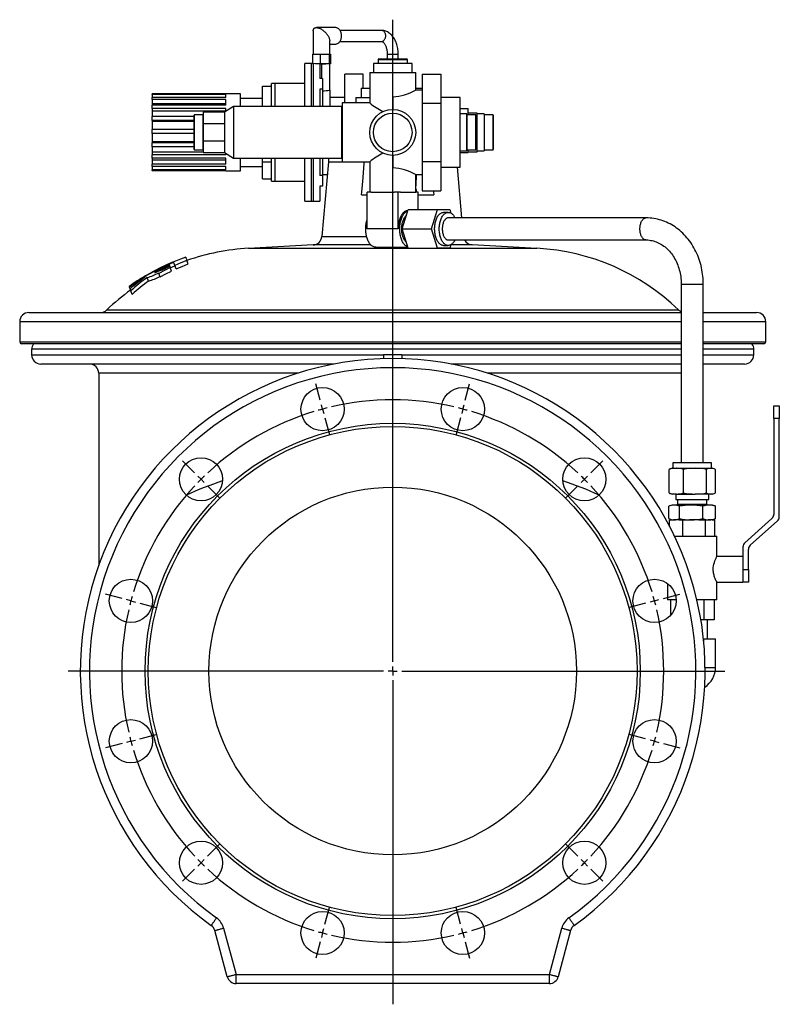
# Model space of a CAD drawing. Extents: x -253 to 980, y -526 to 916.
# Tile 4 of 4: x 567 to 980, y 381 to 916. Entities that reach past the tile are written whole.
import ezdxf

# ---------------------------------------------------------------- set-up
doc = ezdxf.new("R2010")
doc.units = 0
doc.layers.get('0').update_dxf_attribs({"linetype": 'CONTINUOUS'})
doc.layers.add('FORMAT', color=7, linetype='CONTINUOUS')

# ---------------------------------------------------------------- blocks, each defined once
blk = doc.blocks.new('SW_CENTERMARKSYMBOL_0')
at = {"layer": 'FORMAT', "color": 0}
for p, q in [((38.18, -137.47), (38.18, 211.82)), ((-1.29, 4.83), (-3.69, 13.76)), ((77.65, 4.83), (80.04, 13.76)), ((0, 0), (-0.65, 2.41)), ((0, 0), (0.65, -2.41)), ((76.35, 0), (75.7, -2.41)), ((76.35, 0), (77, 2.41)), ((1.29, -4.83), (3.69, -13.76)), ((75.06, -4.83), (72.66, -13.76)), ((-69.66, -34.64), (-76.2, -28.1)), ((146.01, -34.64), (152.55, -28.1)), ((-66.12, -38.18), (-67.89, -36.41)), ((142.47, -38.18), (144.24, -36.41)), ((-66.12, -38.18), (-64.35, -39.94)), ((-62.59, -41.71), (-56.05, -48.25)), ((138.94, -41.71), (132.4, -48.25)), ((142.47, -38.18), (140.71, -39.94)), ((-109.13, -103), (-118.06, -100.61)), ((185.48, -103), (194.41, -100.61)), ((-104.3, -104.3), (-106.71, -103.65)), ((-104.3, -104.3), (-101.88, -104.95)), ((-99.47, -105.59), (-90.53, -107.99)), ((175.82, -105.59), (166.89, -107.99)), ((180.65, -104.3), (178.24, -104.95)), ((180.65, -104.3), (183.06, -103.65)), ((33.18, -142.47), (-138.44, -142.47)), ((38.18, -142.47), (35.68, -142.47)), ((38.18, -142.47), (38.18, -139.97)), ((38.18, -142.47), (38.18, -144.97)), ((38.18, -142.47), (40.68, -142.47)), ((43.18, -142.47), (218.93, -142.47)), ((38.18, -147.47), (38.18, -323.77)), ((-109.13, -181.94), (-118.06, -184.34)), ((-104.3, -180.65), (-106.71, -181.3)), ((-104.3, -180.65), (-101.88, -180)), ((-99.47, -179.36), (-90.53, -176.96)), ((175.82, -179.36), (166.89, -176.96)), ((180.65, -180.65), (178.24, -180)), ((180.65, -180.65), (183.06, -181.3)), ((185.48, -181.94), (194.41, -184.34)), ((-62.59, -243.24), (-56.05, -236.7)), ((138.94, -243.24), (132.4, -236.7)), ((-66.12, -246.77), (-64.35, -245)), ((142.47, -246.77), (140.71, -245)), ((-69.66, -250.31), (-76.2, -256.85)), ((-66.12, -246.77), (-67.89, -248.54)), ((142.47, -246.77), (144.24, -248.54)), ((146.01, -250.31), (152.55, -256.85)), ((1.29, -280.12), (3.69, -271.18)), ((75.06, -280.12), (72.66, -271.18)), ((0, -284.95), (0.65, -282.53)), ((76.35, -284.95), (75.7, -282.53)), ((0, -284.95), (-0.65, -287.36)), ((76.35, -284.95), (77, -287.36)), ((-1.29, -289.78), (-3.69, -298.71)), ((77.65, -289.78), (80.04, -298.71))]:
    blk.add_line(p, q, dxfattribs=at)
for start, end in [(105, 105.9711), (104.0289, 105), (76.9422, 103.0578), (75, 75.9711), (74.0289, 75), (106.9422, 133.0578), (46.9422, 73.0578), (134.0289, 135), (45, 45.9711), (136.9422, 163.0578), (135, 135.9711), (44.0289, 45), (16.9422, 43.0578), (165, 165.9711), (164.0289, 165), (15, 15.9711), (14.0289, 15), (166.9422, 193.0578), (346.9422, 13.0578), (194.0289, 195), (195, 195.9711), (344.0289, 345), (345, 345.9711), (196.9422, 223.0578), (316.9422, 343.0578), (224.0289, 225), (315, 315.9711), (225, 225.9711), (226.9422, 253.0578), (286.9422, 313.0578), (314.0289, 315), (254.0289, 255), (255, 255.9711), (256.9422, 283.0578), (284.0289, 285), (285, 285.9711)]:
    blk.add_arc((38.18, -142.47), 147.5, start, end, dxfattribs=at)

msp = doc.modelspace()

# ---------------------------------------------------------------- linework, layer by layer
at = {"color": 7, "linetype": 'CONTINUOUS'}
for p, q in [((738.61, 911.93), (728.44, 911.93)), ((726.72, 910.2), (726.72, 897.43)), ((763.8, 910.43), (741.25, 910.43)), ((735.72, 897.43), (735.72, 904.65)), ((735.72, 902.93), (738.61, 902.93)), ((741.25, 904.43), (763.8, 904.43)), ((726.4, 897.43), (726.4, 892.38)), ((726.4, 897.43), (728.44, 897.43)), ((728.44, 897.43), (730.49, 897.43)), ((730.49, 897.43), (730.49, 892.23)), ((730.49, 897.43), (732.9, 897.43)), ((732.9, 897.43), (735.31, 897.43)), ((735.31, 897.43), (735.31, 892.23)), ((735.31, 897.43), (735.67, 897.43)), ((735.67, 897.43), (736.04, 897.43)), ((736.04, 897.43), (736.04, 892.23)), ((762.47, 894.93), (777.47, 894.93)), ((766.97, 897.43), (766.97, 894.93)), ((772.97, 894.93), (772.97, 897.43)), ((725.57, 892.43), (722.07, 892.43)), ((722.07, 868.93), (722.07, 892.43)), ((726.4, 892.43), (725.57, 892.43)), ((726.4, 892.38), (726.72, 892.36)), ((730.49, 892.23), (728.86, 892.23)), ((730.22, 892.16), (731.22, 892.16)), ((730.22, 892.16), (730.22, 884.21)), ((735.31, 892.23), (730.49, 892.23)), ((735.67, 892.23), (735.31, 892.23)), ((736.04, 892.23), (735.67, 892.23)), ((735.72, 877.93), (735.72, 892.23)), ((759.47, 892.43), (759.47, 887.43)), ((780.47, 892.43), (759.47, 892.43)), ((761.97, 894.43), (761.97, 892.43)), ((777.97, 892.43), (777.97, 894.43)), ((780.47, 887.43), (780.47, 892.43)), ((731.72, 884.21), (730.22, 884.21)), ((731.72, 884.21), (731.72, 878.35)), ((753.97, 886.68), (743.97, 886.68)), ((743.97, 870.93), (743.97, 886.68)), ((753.97, 878.93), (753.97, 886.68)), ((757.47, 887.43), (757.47, 870.92)), ((757.47, 887.43), (769.97, 887.43)), ((769.97, 887.43), (782.47, 887.43)), ((782.47, 877.92), (782.47, 887.43)), ((786.07, 886.68), (796.07, 886.68)), ((786.07, 886.68), (786.07, 870.8)), ((796.07, 886.68), (796.07, 870.8)), ((699.07, 880.13), (704.07, 880.13)), ((699.07, 868.93), (699.07, 880.13)), ((706.07, 881.43), (704.07, 881.43)), ((704.07, 868.93), (704.07, 881.43)), ((722.07, 881.43), (706.07, 881.43)), ((752.72, 878.93), (752.72, 873.93)), ((752.72, 878.93), (752.79, 878.93)), ((752.79, 878.93), (757.47, 878.93)), ((782.47, 878.93), (786.07, 878.93)), ((639.07, 875.48), (639.07, 875.83)), ((679.07, 875.83), (639.07, 875.83)), ((679.07, 875.48), (639.07, 875.48)), ((639.07, 875.48), (639.07, 873.88)), ((639.07, 872.76), (639.07, 873.88)), ((679.07, 873.88), (639.07, 873.88)), ((687.07, 875.93), (679.07, 875.93)), ((679.07, 875.83), (679.07, 875.93)), ((679.07, 873.88), (679.07, 875.48)), ((687.07, 868.93), (687.07, 875.93)), ((699.07, 873.43), (687.07, 873.43)), ((731.72, 878.35), (730.22, 878.35)), ((730.22, 878.35), (730.22, 868.93)), ((731.72, 878.35), (731.72, 868.93)), ((735.72, 877.93), (735.72, 868.93)), ((743.97, 873.93), (735.72, 873.93)), ((749.97, 873.93), (749.97, 870.93)), ((749.97, 873.93), (750.02, 873.93)), ((750.02, 870.93), (750.02, 873.93)), ((750.02, 873.93), (757.47, 873.93)), ((769.97, 874.23), (769.97, 867.43)), ((786.07, 877.93), (782.45, 877.93)), ((806.72, 873.93), (796.07, 873.93)), ((806.72, 854.93), (806.72, 873.93)), ((679.07, 872.76), (639.07, 872.76)), ((639.07, 872.76), (639.07, 870.54)), ((679.07, 870.54), (639.07, 870.54)), ((639.07, 870.54), (639.07, 869.64)), ((639.07, 867.9), (639.07, 869.64)), ((679.07, 869.64), (639.07, 869.64)), ((679.07, 867.9), (639.07, 867.9)), ((639.07, 867.9), (639.07, 866.42)), ((683.37, 868.93), (678.37, 865.93)), ((679.07, 869.64), (679.07, 872.76)), ((679.07, 866.35), (679.07, 867.9)), ((742.17, 868.93), (683.37, 868.93)), ((683.37, 868.93), (683.37, 840.93)), ((742.17, 868.93), (742.17, 840.93)), ((742.17, 867.93), (742.47, 867.93)), ((757.47, 870.93), (742.47, 870.93)), ((742.47, 870.93), (742.47, 838.93)), ((786.07, 870.8), (796.07, 870.8)), ((786.07, 870.8), (786.07, 839.05)), ((796.07, 870.8), (796.07, 839.05)), ((806.72, 867.93), (810.97, 867.93)), ((810.97, 864.43), (810.97, 867.93)), ((679.07, 866.42), (639.07, 866.42)), ((639.07, 866.42), (639.07, 863.62)), ((639.07, 861.46), (639.07, 863.62)), ((661.87, 863.62), (639.07, 863.62)), ((661.87, 860.07), (661.87, 864.33)), ((666.77, 864.43), (661.97, 864.43)), ((678.37, 865.93), (666.87, 865.93)), ((666.87, 865.93), (666.87, 859.51)), ((678.37, 865.93), (678.37, 859.51)), ((742.47, 866.93), (742.17, 866.93)), ((810.22, 864.93), (806.72, 864.93)), ((810.22, 854.93), (810.22, 864.93)), ((815.12, 864.43), (810.32, 864.43)), ((815.97, 865.43), (810.97, 865.43)), ((815.22, 864.33), (815.22, 854.93)), ((815.97, 844.43), (815.97, 865.43)), ((819.72, 864.93), (815.97, 864.93)), ((819.72, 864.93), (819.72, 845.27)), ((824.62, 864.43), (819.82, 864.43)), ((824.72, 864.33), (824.72, 845.53)), ((661.87, 861.46), (639.07, 861.46)), ((639.07, 861.46), (639.07, 860.91)), ((661.87, 860.91), (639.07, 860.91)), ((639.07, 860.91), (639.07, 856.56)), ((661.87, 845.53), (661.87, 860.07)), ((678.37, 859.51), (666.87, 859.51)), ((666.87, 859.51), (666.87, 850.34)), ((678.37, 859.51), (678.37, 850.34)), ((639.07, 854.24), (639.07, 856.56)), ((661.87, 856.56), (639.07, 856.56)), ((661.87, 854.24), (639.07, 854.24)), ((639.07, 854.24), (639.07, 849.73)), ((806.72, 835.93), (806.72, 854.93)), ((810.22, 844.93), (810.22, 854.93)), ((815.22, 854.93), (815.22, 845.53)), ((661.87, 849.73), (639.07, 849.73)), ((639.07, 849.73), (639.07, 849.3)), ((639.07, 847.11), (639.07, 849.3)), ((661.87, 849.3), (639.07, 849.3)), ((661.87, 847.11), (639.07, 847.11)), ((639.07, 847.11), (639.07, 844.09)), ((666.87, 850.34), (678.37, 850.34)), ((666.87, 850.34), (666.87, 843.93)), ((678.37, 850.34), (678.37, 843.93)), ((666.87, 844.09), (639.07, 844.09)), ((639.07, 844.09), (639.07, 842.72)), ((639.07, 840.91), (639.07, 842.72)), ((679.07, 842.72), (639.07, 842.72)), ((679.07, 840.91), (639.07, 840.91)), ((639.07, 840.91), (639.07, 839.75)), ((661.97, 845.43), (666.77, 845.43)), ((666.87, 843.93), (678.37, 843.93)), ((678.37, 843.93), (683.37, 840.93)), ((679.07, 842.72), (679.07, 843.51)), ((679.07, 837.61), (679.07, 840.91)), ((683.37, 840.93), (742.17, 840.93)), ((687.07, 833.93), (687.07, 840.93)), ((699.07, 838.98), (699.07, 840.93)), ((704.07, 828.43), (704.07, 840.93)), ((722.07, 817.43), (722.07, 840.93)), ((730.22, 840.93), (730.22, 831.5)), ((731.72, 840.93), (731.72, 831.5)), ((734.97, 840.93), (734.97, 838.93)), ((742.17, 842.93), (742.47, 842.93)), ((769.97, 842.43), (769.97, 835.62)), ((806.72, 844.93), (810.22, 844.93)), ((806.72, 843.93), (810.97, 843.93)), ((810.32, 845.43), (815.12, 845.43)), ((810.97, 843.93), (810.97, 845.43)), ((810.97, 844.43), (815.97, 844.43)), ((815.97, 844.93), (819.72, 844.93)), ((819.72, 845.27), (819.72, 844.93)), ((819.82, 845.43), (824.62, 845.43)), ((679.07, 839.75), (639.07, 839.75)), ((639.07, 839.75), (639.07, 837.61)), ((639.07, 836.41), (639.07, 837.61)), ((679.07, 837.61), (639.07, 837.61)), ((679.07, 836.41), (639.07, 836.41)), ((639.07, 836.41), (639.07, 834.59)), ((679.07, 834.59), (679.07, 836.41)), ((687.07, 836.43), (699.07, 836.43)), ((699.07, 838.98), (704.07, 838.98)), ((699.07, 829.72), (699.07, 838.98)), ((734.97, 838.93), (731.41, 798.26)), ((734.97, 838.93), (742.47, 838.93)), ((742.47, 838.93), (757.47, 838.93)), ((757.47, 838.93), (757.47, 822.43)), ((786.07, 839.05), (786.07, 823.17)), ((786.07, 839.05), (796.07, 839.05)), ((796.07, 839.05), (796.07, 823.17)), ((796.07, 835.93), (806.72, 835.93)), ((807.63, 808.43), (805.23, 835.93)), ((639.07, 834.14), (639.07, 834.59)), ((679.07, 834.59), (639.07, 834.59)), ((679.07, 834.14), (639.07, 834.14)), ((639.07, 834.14), (639.07, 834.03)), ((679.07, 834.03), (639.07, 834.03)), ((679.07, 833.93), (679.07, 834.14)), ((679.07, 833.93), (687.07, 833.93)), ((731.72, 831.5), (730.22, 831.5)), ((731.72, 831.93), (734.35, 831.93)), ((731.72, 831.5), (731.72, 825.64)), ((782.46, 831.93), (786.07, 831.93)), ((782.47, 822.43), (782.47, 831.93)), ((782.78, 831.93), (782.47, 825.9)), ((699.07, 829.72), (704.07, 829.72)), ((704.07, 828.43), (706.07, 828.43)), ((706.07, 828.43), (722.07, 828.43)), ((731.72, 825.64), (730.22, 825.64)), ((730.22, 825.64), (730.22, 817.43)), ((753, 820.93), (756.14, 820.93)), ((756.14, 802.43), (756.14, 822.43)), ((758.24, 822.43), (756.14, 822.43)), ((758.24, 822.43), (770.83, 822.43)), ((772.93, 822.43), (770.83, 822.43)), ((772.93, 802.43), (772.93, 822.43)), ((774.29, 822.43), (772.93, 822.43)), ((774.29, 822.43), (782.47, 822.43)), ((782.99, 823.93), (782.47, 823.93)), ((783.79, 822.43), (782.47, 822.43)), ((783.79, 812.93), (783.79, 822.43)), ((783.79, 820.93), (792.3, 820.93)), ((786.07, 823.17), (796.07, 823.17)), ((722.07, 817.43), (725.57, 817.43)), ((725.57, 817.43), (726.72, 817.43)), ((726.72, 817.43), (730.22, 817.43)), ((775.13, 802.43), (778.42, 812.93)), ((778.42, 812.93), (794.38, 812.93)), ((791.08, 802.43), (794.38, 812.93)), ((794.38, 812.93), (800.96, 812.93)), ((800.19, 811.43), (797.67, 811.43)), ((800.96, 812.93), (801.54, 811.07)), ((907.78, 808.43), (800.19, 808.43)), ((778.42, 791.93), (775.13, 802.43)), ((775.13, 802.43), (791.08, 802.43)), ((794.38, 791.93), (791.08, 802.43)), ((726.69, 793.7), (691.48, 791.85)), ((797.67, 793.43), (800.19, 793.43)), ((800.19, 796.43), (907.78, 796.43)), ((801.54, 793.78), (800.96, 791.93)), ((848.45, 791.85), (813.24, 793.7)), ((760.73, 792.43), (778.27, 792.43)), ((778.42, 791.93), (794.38, 791.93)), ((800.96, 791.93), (794.38, 791.93)), ((648.61, 782.12), (648.46, 782.53)), ((648.92, 781.28), (651.45, 782.34)), ((652.08, 780.61), (651.39, 782.51)), ((658.65, 783.35), (657.96, 785.24)), ((642.73, 778.23), (642.64, 778.49)), ((643.43, 776.31), (642.73, 778.23)), ((649.58, 779.46), (648.89, 781.36)), ((637.12, 774.04), (636.42, 775.96)), ((926.97, 772.43), (926.97, 675.2)), ((938.97, 675.2), (938.97, 772.43)), ((626.62, 771.1), (626.62, 771.13)), ((626.64, 771.06), (626.62, 771.1)), ((627.08, 769.85), (626.76, 770.72)), ((628.2, 766.76), (627.48, 768.75)), ((571.97, 756.93), (926.97, 756.93)), ((938.97, 756.93), (967.97, 756.93)), ((566.97, 751.93), (566.97, 740.93)), ((972.97, 740.93), (972.97, 751.93)), ((926.97, 739.93), (567.97, 739.93)), ((971.97, 739.93), (938.97, 739.93)), ((573.47, 736.93), (573.47, 733.93)), ((764.97, 733.93), (764.97, 731.85)), ((769.97, 733.93), (764.97, 733.93)), ((774.97, 733.93), (769.97, 733.93)), ((774.97, 733.93), (774.97, 731.85)), ((966.47, 733.93), (966.47, 736.93)), ((738.17, 728.93), (578.47, 728.93)), ((926.97, 728.93), (801.76, 728.93)), ((961.47, 728.93), (938.97, 728.93)), ((609.97, 723.93), (609.97, 619.37)), ((977.35, 706.24), (980.35, 706.24)), ((977.35, 699.24), (977.35, 706.24)), ((980.35, 706.24), (980.35, 699.24)), ((977.35, 699.24), (977.35, 647.13)), ((980.35, 645.78), (980.35, 699.24)), ((922.47, 675.2), (922.47, 672.2)), ((943.47, 675.2), (922.47, 675.2)), ((943.47, 672.2), (943.47, 675.2)), ((920.39, 658.81), (920.39, 671.58)), ((921.97, 672.2), (921.11, 671.88)), ((921.97, 672.2), (924.31, 672.2)), ((924.31, 672.2), (934.51, 672.2)), ((928.22, 658.81), (928.22, 671.58)), ((934.51, 672.2), (943.17, 672.2)), ((940.8, 658.81), (940.8, 671.58)), ((943.17, 672.2), (943.97, 672.2)), ((944.83, 671.88), (943.97, 672.2)), ((945.54, 658.81), (945.54, 671.58)), ((921.11, 658.51), (921.97, 658.2)), ((924.31, 658.2), (921.97, 658.2)), ((923.97, 658.2), (923.97, 655.2)), ((923.97, 655.2), (941.97, 655.2)), ((924.31, 658.2), (934.51, 658.2)), ((924.97, 655.2), (924.97, 652.7)), ((943.17, 658.2), (934.51, 658.2)), ((940.97, 652.7), (940.97, 655.2)), ((941.97, 655.2), (941.97, 658.2)), ((943.97, 658.2), (943.17, 658.2)), ((943.97, 658.2), (944.83, 658.51)), ((920.28, 644.81), (920.28, 651.58)), ((921.97, 652.2), (920.63, 651.71)), ((923.15, 652.2), (921.97, 652.2)), ((932.36, 652.2), (923.15, 652.2)), ((924.97, 652.7), (924.47, 652.2)), ((924.97, 652.7), (939.66, 652.7)), ((926.02, 644.81), (926.02, 651.58)), ((942.17, 652.2), (932.36, 652.2)), ((938.7, 644.81), (938.7, 651.58)), ((939.66, 652.7), (940.97, 652.7)), ((941.47, 652.2), (940.97, 652.7)), ((943.97, 652.2), (942.17, 652.2)), ((945.3, 651.71), (943.97, 652.2)), ((945.29, 651.7), (945.65, 651.58)), ((945.65, 644.81), (945.65, 651.58)), ((920.63, 644.68), (921.97, 644.2)), ((920.67, 640.58), (920.67, 644.2)), ((920.67, 644.2), (922.8, 644.2)), ((923.15, 644.2), (922.8, 644.2)), ((925.79, 644.2), (923.15, 644.2)), ((925.79, 644.2), (927.91, 644.2)), ((927.91, 635.2), (927.91, 644.2)), ((927.91, 644.2), (931.52, 644.2)), ((932.36, 644.2), (931.52, 644.2)), ((936.59, 644.2), (932.36, 644.2)), ((936.59, 644.2), (940.2, 644.2)), ((940.2, 635.2), (940.2, 644.2)), ((940.2, 644.2), (941.69, 644.2)), ((942.17, 644.2), (941.69, 644.2)), ((943.77, 644.2), (942.17, 644.2)), ((943.77, 644.2), (945.26, 644.2)), ((943.97, 644.2), (945.3, 644.68)), ((945.26, 635.2), (945.26, 644.2)), ((945.65, 644.81), (945.29, 644.69)), ((945.3, 644.68), (945.3, 644.68)), ((976.35, 644.89), (961.57, 631.68)), ((964.57, 630.34), (979.35, 643.55)), ((923.37, 635.2), (946.37, 635.2)), ((946.37, 624.2), (946.37, 635.2)), ((960.57, 629.44), (960.57, 617.2)), ((963.57, 617.2), (963.57, 628.1)), ((960.57, 624.2), (946.37, 624.2)), ((963.57, 617.2), (963.57, 610.2)), ((919.57, 609.45), (919.57, 600.7)), ((946.36, 610.2), (960.57, 610.2)), ((946.37, 600.7), (946.37, 610.2)), ((963.57, 610.2), (960.57, 610.2)), ((924.17, 600.7), (919.57, 600.7)), ((921.08, 600.7), (921.08, 592.14)), ((946.37, 600.7), (935.49, 600.7)), ((939.24, 600.7), (939.24, 589.7)), ((944.85, 600.7), (944.85, 589.7)), ((939.24, 589.7), (937.68, 589.7)), ((944.85, 589.7), (939.24, 589.7)), ((941.3, 579.43), (941.3, 589.7)), ((939.06, 579.43), (939.32, 579.43)), ((939.32, 576.77), (939.32, 579.43)), ((939.32, 579.43), (945.67, 579.43)), ((945.67, 563.93), (945.67, 579.43)), ((679.87, 395.63), (673.13, 420.78)), ((866.8, 420.78), (860.06, 395.63)), ((855.23, 391.93), (684.7, 391.93))]:
    msp.add_line(p, q, dxfattribs=at)
at = {"color": 8, "linetype": 'CONTINUOUS'}
for p, q in [((766.97, 897.43), (772.97, 897.43)), ((725.57, 892.43), (725.57, 868.93)), ((726.72, 892.36), (726.72, 868.93)), ((731.22, 892.16), (731.22, 884.21)), ((735.67, 892.42), (735.67, 892.23)), ((777.97, 894.43), (761.97, 894.43)), ((706.07, 868.93), (706.07, 881.43)), ((752.79, 878.93), (752.79, 873.93)), ((661.97, 864.43), (661.97, 860.12)), ((666.77, 845.43), (666.77, 864.43)), ((810.32, 864.43), (810.32, 845.43)), ((815.12, 854.93), (815.12, 864.43)), ((819.82, 864.43), (819.82, 862.88)), ((819.82, 862.88), (819.82, 845.43)), ((824.62, 845.43), (824.62, 864.43)), ((661.97, 860.12), (661.97, 845.43)), ((815.12, 845.43), (815.12, 854.93)), ((706.07, 828.43), (706.07, 840.93)), ((725.57, 840.93), (725.57, 817.43)), ((726.72, 840.93), (726.72, 817.43)), ((742.17, 840.93), (742.47, 840.93)), ((782.91, 822.43), (782.99, 823.93)), ((731.41, 798.26), (755.79, 798.26)), ((772.93, 802.43), (756.14, 802.43)), ((758.08, 793.7), (726.69, 793.7)), ((813.24, 793.7), (801.52, 793.7)), ((769.97, 791.85), (691.48, 791.85)), ((848.45, 791.85), (769.97, 791.85)), ((926.97, 772.43), (938.97, 772.43)), ((614.39, 758.33), (769.97, 758.33)), ((769.97, 758.33), (925.54, 758.33)), ((926.97, 751.93), (566.97, 751.93)), ((972.97, 751.93), (938.97, 751.93)), ((566.97, 740.93), (926.97, 740.93)), ((938.97, 740.93), (972.97, 740.93)), ((926.97, 736.93), (573.47, 736.93)), ((573.47, 733.93), (764.97, 733.93)), ((774.97, 733.93), (926.97, 733.93)), ((966.47, 736.93), (938.97, 736.93)), ((938.97, 733.93), (966.47, 733.93)), ((718.43, 723.93), (609.97, 723.93)), ((926.97, 723.93), (821.5, 723.93)), ((980.35, 699.24), (977.35, 699.24)), ((960.57, 617.2), (960.57, 610.2)), ((960.57, 617.2), (963.57, 617.2)), ((939.95, 563.93), (945.67, 563.93)), ((677.96, 422.08), (684.7, 396.93)), ((855.23, 396.93), (861.97, 422.08)), ((684.7, 396.93), (855.23, 396.93)), ((684.7, 391.93), (684.7, 396.93)), ((855.23, 391.93), (855.23, 396.93))]:
    msp.add_line(p, q, dxfattribs=at)
at = {"color": 7, "linetype": 'CONTINUOUS', "flags": 128}
for points in [[(726.72, 910.2), (726.73, 910.48), (726.78, 910.74), (726.85, 910.98), (726.96, 911.19), (727.09, 911.39), (727.25, 911.55), (727.44, 911.68), (727.66, 911.79), (727.9, 911.87), (728.16, 911.91), (728.44, 911.93), (728.74, 911.91), (729.06, 911.87), (729.4, 911.79), (729.74, 911.68), (730.1, 911.55), (730.46, 911.39), (730.83, 911.19), (731.2, 910.98), (731.57, 910.74), (731.94, 910.48), (732.31, 910.19), (732.66, 909.89), (733.01, 909.57), (733.35, 909.24), (733.67, 908.89), (733.97, 908.53), (734.25, 908.17), (734.52, 907.8), (734.76, 907.43), (734.98, 907.06), (735.17, 906.69), (735.33, 906.32), (735.47, 905.97), (735.57, 905.62), (735.65, 905.29), (735.7, 904.97), (735.72, 904.66), (735.72, 904.65)], [(738.61, 902.93), (738.96, 902.95), (739.3, 903.01), (739.64, 903.12), (739.97, 903.27), (740.28, 903.46), (740.58, 903.69), (740.86, 903.95), (741.12, 904.25), (741.35, 904.57), (741.56, 904.93), (741.74, 905.31), (741.89, 905.71), (742, 906.12), (742.09, 906.55), (742.14, 906.99), (742.16, 907.43), (742.14, 907.87), (742.09, 908.31), (742, 908.73), (741.89, 909.15), (741.74, 909.55), (741.56, 909.93), (741.35, 910.28), (741.12, 910.61), (740.86, 910.91), (740.58, 911.17), (740.28, 911.4), (739.97, 911.58), (739.64, 911.73), (739.3, 911.84), (738.96, 911.91), (738.61, 911.93), (738.61, 911.93)], [(772.97, 897.43), (772.96, 897.81), (772.93, 898.52), (772.88, 899.23), (772.8, 899.93), (772.7, 900.62), (772.56, 901.3), (772.41, 901.98), (772.22, 902.64), (772.02, 903.29), (771.78, 903.93), (771.52, 904.55), (771.23, 905.14), (770.92, 905.72), (770.59, 906.27), (770.23, 906.8), (769.85, 907.3), (769.44, 907.76), (769.02, 908.2), (768.58, 908.6), (768.12, 908.96), (767.65, 909.28), (767.16, 909.56), (766.67, 909.8), (766.17, 910.01), (765.66, 910.17), (765.15, 910.29), (764.64, 910.38), (764.13, 910.42), (763.8, 910.43)], [(763.8, 904.43), (763.84, 904.43), (763.97, 904.41), (764.1, 904.38), (764.23, 904.32), (764.37, 904.25), (764.54, 904.14), (764.72, 904), (764.9, 903.83), (765.09, 903.63), (765.28, 903.4), (765.47, 903.14), (765.66, 902.84), (765.84, 902.52), (766.01, 902.16), (766.18, 901.78), (766.33, 901.37), (766.47, 900.94), (766.6, 900.49), (766.7, 900.02), (766.8, 899.53), (766.87, 899.03), (766.92, 898.52), (766.95, 898), (766.97, 897.51), (766.97, 897.43)], [(728.86, 892.23), (727.79, 892.3), (726.72, 892.36)], [(753, 820.93), (753.14, 822.43), (753.8, 830.34), (754.37, 838.25), (754.42, 838.93)], [(792.08, 823.17), (792.15, 822.43), (792.3, 820.93)], [(778.27, 812.43), (778.01, 812.41), (777.65, 812.34), (777.3, 812.24), (776.95, 812.09), (776.61, 811.9), (776.28, 811.67), (775.96, 811.4), (775.64, 811.09), (775.34, 810.74), (775.05, 810.36), (774.78, 809.95), (774.52, 809.5), (774.28, 809.02), (774.05, 808.52), (773.84, 807.98), (773.66, 807.43), (773.49, 806.85), (773.34, 806.25), (773.22, 805.64), (773.11, 805.02), (773.03, 804.38), (772.97, 803.73), (772.94, 803.08), (772.93, 802.43)], [(778.22, 792.59), (778.14, 792.62), (777.79, 792.77), (777.45, 792.96), (777.12, 793.19), (776.8, 793.46), (776.48, 793.77), (776.18, 794.11), (775.89, 794.49), (775.62, 794.91), (775.36, 795.36), (775.12, 795.83), (774.89, 796.34), (774.68, 796.87), (774.49, 797.43), (774.33, 798), (774.18, 798.6), (774.05, 799.21), (773.95, 799.84), (773.87, 800.48), (773.81, 801.12), (773.78, 801.77), (773.77, 802.43), (773.78, 803.08), (773.81, 803.73), (773.87, 804.38), (773.95, 805.02), (774.05, 805.64), (774.18, 806.25), (774.33, 806.85), (774.49, 807.43), (774.68, 807.98), (774.89, 808.52), (775.12, 809.02), (775.36, 809.5), (775.62, 809.95), (775.89, 810.36), (776.18, 810.74), (776.48, 811.09), (776.8, 811.4), (777.12, 811.67), (777.45, 811.9), (777.79, 812.09), (778.14, 812.24), (778.22, 812.26)], [(777.42, 795.13), (777.21, 795.31), (776.94, 795.6), (776.67, 795.92), (776.42, 796.28), (776.18, 796.67), (775.96, 797.09), (775.76, 797.54), (775.57, 798.01), (775.41, 798.51), (775.26, 799.03), (775.14, 799.57), (775.04, 800.12), (774.96, 800.69), (774.9, 801.26), (774.86, 801.84), (774.85, 802.43), (774.86, 803.01), (774.9, 803.59), (774.96, 804.17), (775.04, 804.73), (775.14, 805.29), (775.26, 805.82), (775.41, 806.34), (775.57, 806.84), (775.76, 807.32), (775.96, 807.77), (776.18, 808.19), (776.42, 808.58), (776.67, 808.93), (776.94, 809.26), (777.21, 809.54), (777.42, 809.73)], [(797.67, 793.43), (797.58, 793.43), (797.25, 793.46), (796.91, 793.54), (796.58, 793.65), (796.25, 793.81), (795.94, 794.01), (795.62, 794.25), (795.32, 794.53), (795.03, 794.85), (794.75, 795.2), (794.49, 795.59), (794.24, 796.01), (794.01, 796.46), (793.79, 796.94), (793.6, 797.44), (793.42, 797.97), (793.26, 798.52), (793.13, 799.09), (793.01, 799.68), (792.92, 800.27), (792.85, 800.88), (792.81, 801.5), (792.78, 802.12), (792.78, 802.74), (792.81, 803.36), (792.85, 803.97), (792.92, 804.58), (793.01, 805.18), (793.13, 805.76), (793.26, 806.33), (793.42, 806.88), (793.6, 807.41), (793.79, 807.92), (794.01, 808.4), (794.24, 808.85), (794.49, 809.27), (794.75, 809.65), (795.03, 810.01), (795.32, 810.32), (795.62, 810.6), (795.94, 810.84), (796.25, 811.04), (796.58, 811.2), (796.91, 811.32), (797.25, 811.39), (797.58, 811.43), (797.67, 811.43)], [(803.83, 796.43), (803.73, 796.23), (803.49, 795.79), (803.24, 795.39), (802.97, 795.02), (802.68, 794.69), (802.39, 794.39), (802.08, 794.13), (801.76, 793.91), (801.44, 793.73), (801.11, 793.59), (800.78, 793.49), (800.44, 793.44), (800.1, 793.43), (799.77, 793.46), (799.43, 793.54), (799.1, 793.65), (798.77, 793.81), (798.45, 794.01), (798.14, 794.25), (797.84, 794.53), (797.55, 794.85), (797.27, 795.2), (797.01, 795.59), (796.76, 796.01), (796.53, 796.46), (796.31, 796.94), (796.12, 797.44), (795.94, 797.97), (795.78, 798.52), (795.65, 799.09), (795.53, 799.68), (795.44, 800.27), (795.37, 800.88), (795.32, 801.5), (795.3, 802.12), (795.3, 802.74), (795.32, 803.36), (795.37, 803.97), (795.44, 804.58), (795.53, 805.18), (795.65, 805.76), (795.78, 806.33), (795.94, 806.88), (796.12, 807.41), (796.31, 807.92), (796.53, 808.4), (796.76, 808.85), (797.01, 809.27), (797.27, 809.65), (797.55, 810.01), (797.84, 810.32), (798.14, 810.6), (798.45, 810.84), (798.77, 811.04), (799.1, 811.2), (799.43, 811.32), (799.77, 811.39), (800.1, 811.43), (800.44, 811.42), (800.78, 811.36), (801.11, 811.27), (801.44, 811.13), (801.76, 810.95), (802.08, 810.73), (802.39, 810.47), (802.68, 810.17), (802.97, 809.83), (803.24, 809.46), (803.49, 809.06), (803.73, 808.62), (803.83, 808.43)], [(760.73, 792.43), (760.38, 792.45), (760.02, 792.51), (759.67, 792.62), (759.32, 792.77), (758.98, 792.96), (758.65, 793.19), (758.33, 793.46), (758.01, 793.77), (757.71, 794.11), (757.42, 794.49), (757.15, 794.91), (756.89, 795.36), (756.65, 795.83), (756.42, 796.34), (756.21, 796.87), (756.03, 797.43), (755.86, 798), (755.71, 798.6), (755.59, 799.21), (755.48, 799.84), (755.4, 800.48), (755.34, 801.12), (755.31, 801.77), (755.3, 802.43), (755.31, 803.08), (755.34, 803.73), (755.4, 804.38), (755.48, 805.02), (755.59, 805.64), (755.71, 806.25), (755.86, 806.85), (756.03, 807.43), (756.14, 807.77)], [(800.19, 808.43), (800.05, 808.42), (799.77, 808.38), (799.5, 808.29), (799.23, 808.16), (798.97, 807.99), (798.72, 807.79), (798.48, 807.54), (798.25, 807.25), (798.03, 806.93), (797.83, 806.58), (797.65, 806.2), (797.49, 805.79), (797.34, 805.35), (797.22, 804.9), (797.11, 804.43), (797.03, 803.94), (796.97, 803.44), (796.94, 802.94), (796.93, 802.43)], [(938.97, 772.43), (938.96, 773.09), (938.93, 774.27), (938.86, 775.45), (938.75, 776.63), (938.62, 777.8), (938.45, 778.97), (938.25, 780.13), (938.01, 781.28), (937.74, 782.43), (937.44, 783.56), (937.11, 784.68), (936.75, 785.79), (936.35, 786.88), (935.92, 787.96), (935.47, 789.02), (934.98, 790.07), (934.46, 791.09), (933.92, 792.1), (933.34, 793.08), (932.74, 794.04), (932.11, 794.98), (931.45, 795.89), (930.77, 796.78), (930.06, 797.64), (929.33, 798.47), (928.58, 799.28), (927.8, 800.06), (927, 800.8), (926.18, 801.52), (925.34, 802.2), (924.48, 802.85), (923.61, 803.47), (922.71, 804.05), (921.8, 804.6), (920.88, 805.11), (919.94, 805.59), (918.99, 806.03), (918.03, 806.44), (917.05, 806.81), (916.07, 807.14), (915.08, 807.43), (914.08, 807.69), (913.07, 807.91), (912.06, 808.09), (911.05, 808.23), (910.03, 808.33), (909.01, 808.4), (908.05, 808.43), (907.78, 808.43)], [(796.93, 802.43), (796.94, 801.92), (796.97, 801.41), (797.03, 800.92), (797.11, 800.43), (797.22, 799.96), (797.34, 799.5), (797.49, 799.07), (797.65, 798.66), (797.83, 798.28), (798.03, 797.92), (798.25, 797.6), (798.48, 797.32), (798.72, 797.07), (798.97, 796.86), (799.23, 796.69), (799.5, 796.56), (799.77, 796.48), (800.05, 796.43), (800.19, 796.43)], [(907.78, 796.43), (908.12, 796.42), (908.88, 796.39), (909.64, 796.31), (910.4, 796.2), (911.15, 796.05), (911.9, 795.86), (912.64, 795.64), (913.37, 795.37), (914.09, 795.08), (914.8, 794.74), (915.5, 794.38), (916.19, 793.98), (916.86, 793.54), (917.52, 793.07), (918.16, 792.58), (918.79, 792.05), (919.4, 791.49), (919.99, 790.9), (920.56, 790.28), (921.11, 789.64), (921.65, 788.97), (922.16, 788.27), (922.65, 787.55), (923.11, 786.81), (923.56, 786.04), (923.97, 785.25), (924.37, 784.44), (924.74, 783.61), (925.08, 782.77), (925.39, 781.9), (925.68, 781.03), (925.94, 780.13), (926.17, 779.23), (926.37, 778.32), (926.55, 777.39), (926.69, 776.46), (926.8, 775.52), (926.89, 774.58), (926.94, 773.63), (926.96, 772.68), (926.97, 772.43)], [(648.46, 782.53), (644.37, 780.73), (640.34, 778.78)], [(640.34, 778.78), (640.41, 778.76), (640.54, 778.76), (640.72, 778.79), (640.96, 778.85), (641.24, 778.93), (641.57, 779.05), (641.96, 779.19), (642.39, 779.35), (642.86, 779.54), (643.36, 779.75), (643.91, 779.98), (644.49, 780.23), (645.09, 780.49), (645.71, 780.77), (646.36, 781.06), (647.03, 781.37), (647.82, 781.73), (648.62, 782.1)], [(648.28, 783.03), (648.36, 782.81), (648.46, 782.53)], [(648.62, 782.1), (648.74, 781.75), (648.89, 781.36)], [(651.39, 782.51), (651.18, 783.08), (651.01, 783.56), (650.87, 783.94), (650.76, 784.22)], [(657.96, 785.24), (654.66, 783.92), (651.39, 782.51)], [(652.08, 780.61), (655.34, 782.03), (658.65, 783.35)], [(657.33, 786.98), (657.42, 786.74), (657.55, 786.37), (657.73, 785.87), (657.96, 785.24)], [(648.89, 781.36), (645.79, 779.84), (642.73, 778.23)], [(643.43, 776.31), (646.48, 777.93), (649.58, 779.46)], [(626.76, 770.72), (626.69, 770.91), (626.65, 771.04)], [(627.48, 768.75), (627.27, 769.33), (627.09, 769.83)], [(921.11, 671.88), (920.98, 671.84), (920.39, 671.58)], [(920.39, 658.81), (920.98, 658.56), (921.11, 658.51)], [(946.36, 610.2), (946.37, 610.2), (946.35, 610.23), (946.32, 610.29), (946.26, 610.4), (946.19, 610.54), (946.1, 610.72), (945.99, 610.94), (945.88, 611.19), (945.6, 611.8), (945.44, 612.18), (945.28, 612.6), (945.12, 613.05), (944.96, 613.54), (944.81, 614.07), (944.68, 614.63), (944.56, 615.23), (944.47, 615.85), (944.42, 616.4), (944.39, 616.96), (944.4, 617.54), (944.43, 618.12), (944.55, 619.1), (944.74, 620.05), (945, 620.96), (945.29, 621.81), (945.45, 622.23), (945.61, 622.62), (945.77, 622.98), (945.92, 623.3), (946.05, 623.57), (946.16, 623.8), (946.25, 623.98), (946.32, 624.11), (946.35, 624.18), (946.37, 624.2)]]:
    msp.add_lwpolyline(points, dxfattribs=at)
at = {"color": 8, "linetype": 'CONTINUOUS', "flags": 128}
for points in [[(763.8, 904.43), (764.09, 904.45), (764.37, 904.51), (764.64, 904.62), (764.9, 904.77), (765.14, 904.96), (765.37, 905.18), (765.57, 905.44), (765.75, 905.72), (765.89, 906.03), (766.01, 906.36), (766.1, 906.71), (766.15, 907.07), (766.16, 907.43), (766.15, 907.79), (766.1, 908.15), (766.01, 908.49), (765.89, 908.82), (765.75, 909.13), (765.57, 909.42), (765.37, 909.67), (765.14, 909.9), (764.9, 910.08), (764.64, 910.23), (764.37, 910.34), (764.09, 910.41), (763.8, 910.43), (763.8, 910.43)], [(907.78, 796.43), (907.64, 796.43), (907.37, 796.48), (907.09, 796.56), (906.83, 796.69), (906.57, 796.86), (906.31, 797.07), (906.07, 797.32), (905.84, 797.6), (905.63, 797.92), (905.43, 798.28), (905.24, 798.66), (905.08, 799.07), (904.93, 799.5), (904.81, 799.96), (904.71, 800.43), (904.63, 800.92), (904.57, 801.41), (904.53, 801.92), (904.52, 802.43), (904.53, 802.94), (904.57, 803.44), (904.63, 803.94), (904.71, 804.43), (904.81, 804.9), (904.93, 805.35), (905.08, 805.79), (905.24, 806.2), (905.43, 806.58), (905.63, 806.93), (905.84, 807.25), (906.07, 807.54), (906.31, 807.79), (906.57, 807.99), (906.83, 808.16), (907.09, 808.29), (907.37, 808.38), (907.64, 808.42), (907.78, 808.43)], [(674.11, 427.63), (673.84, 427.25), (673.58, 426.88), (673.32, 426.51), (673.06, 426.16), (672.82, 425.81), (672.58, 425.48), (672.36, 425.17), (672.15, 424.88), (671.96, 424.62), (671.79, 424.38), (671.64, 424.17), (671.51, 423.98), (671.4, 423.83), (671.32, 423.71), (671.25, 423.63), (671.22, 423.57), (671.21, 423.56)], [(865.82, 427.63), (866.09, 427.25), (866.36, 426.88), (866.62, 426.51), (866.87, 426.16), (867.12, 425.81), (867.35, 425.48), (867.57, 425.17), (867.78, 424.88), (867.97, 424.62), (868.14, 424.38), (868.29, 424.17), (868.42, 423.98), (868.53, 423.83), (868.62, 423.71), (868.68, 423.63), (868.71, 423.57), (868.73, 423.56)], [(673.13, 420.78), (673.15, 420.79), (673.21, 420.8), (673.31, 420.83), (673.46, 420.87), (673.64, 420.92), (673.85, 420.98), (674.11, 421.04), (674.39, 421.12), (674.71, 421.2), (675.05, 421.3), (675.42, 421.39), (675.81, 421.5), (676.22, 421.61), (676.64, 421.72), (677.07, 421.84), (677.51, 421.96), (677.96, 422.08)], [(861.97, 422.08), (862.42, 421.96), (862.86, 421.84), (863.29, 421.72), (863.72, 421.61), (864.12, 421.5), (864.51, 421.39), (864.88, 421.3), (865.23, 421.2), (865.54, 421.12), (865.83, 421.04), (866.08, 420.98), (866.29, 420.92), (866.48, 420.87), (866.62, 420.83), (866.72, 420.8), (866.78, 420.79), (866.8, 420.78)], [(679.87, 395.63), (679.89, 395.64), (679.95, 395.66), (680.05, 395.68), (680.19, 395.72), (680.37, 395.77), (680.59, 395.83), (680.84, 395.89), (681.13, 395.97), (681.44, 396.06), (681.79, 396.15), (682.16, 396.25), (682.55, 396.35), (682.95, 396.46), (683.38, 396.57), (683.81, 396.69), (684.25, 396.81), (684.7, 396.93)], [(855.23, 396.93), (855.68, 396.81), (856.12, 396.69), (856.55, 396.57), (856.98, 396.46), (857.39, 396.35), (857.78, 396.25), (858.14, 396.15), (858.49, 396.06), (858.8, 395.97), (859.09, 395.89), (859.34, 395.83), (859.56, 395.77), (859.74, 395.72), (859.88, 395.68), (859.98, 395.66), (860.04, 395.64), (860.06, 395.63)]]:
    msp.add_lwpolyline(points, dxfattribs=at)
at = {"color": 7, "linetype": 'CONTINUOUS'}
for centre, radius in [((769.97, 854.93), 12.5), ((769.97, 854.93), 10.5), ((731.79, 704.4), 11.75), ((808.14, 704.4), 11.75), ((769.97, 561.93), 134.73), ((769.97, 561.93), 133), ((665.67, 666.23), 11.75), ((874.26, 666.23), 11.75), ((769.97, 561.93), 100), ((627.49, 600.1), 11.75), ((912.44, 600.1), 11.75), ((627.49, 523.75), 11.75), ((912.44, 523.75), 11.75), ((665.67, 457.63), 11.75), ((874.26, 457.63), 11.75), ((731.79, 419.45), 11.75), ((808.14, 419.45), 11.75)]:
    msp.add_circle(centre, radius, dxfattribs=at)
for centre, radius, start, end in [((762.47, 894.43), 0.5, 90, 180), ((777.47, 894.43), 0.5, 0, 90), ((731.21, 929.55), 37.39, 270.0044, 273.5313), ((731.21, 900.68), 23.2, 271.2418, 281.1921), ((768.58, 901.92), 27.72, 272.864, 300.0332), ((785.54, 906.12), 45.02, 231.4285, 242.3523), ((661.97, 864.33), 0.1, 90, 180), ((666.77, 864.33), 0.1, 0, 90), ((810.32, 864.33), 0.1, 90, 180), ((815.12, 864.33), 0.1, 0, 90), ((819.82, 864.33), 0.1, 90, 180), ((824.62, 864.33), 0.1, 0, 90), ((661.97, 845.53), 0.1, 180, 270), ((666.77, 845.53), 0.1, 270, 0), ((785.36, 804.02), 44.68, 117.606, 128.6134), ((810.32, 845.53), 0.1, 180, 270), ((815.12, 845.53), 0.1, 270, 0), ((819.82, 845.53), 0.1, 180, 270), ((824.62, 845.53), 0.1, 270, 0), ((768.59, 807.97), 27.68, 59.9447, 87.1549), ((726.43, 798.69), 5, 273, 355), ((813.5, 798.69), 5, 206.945, 267), ((697.76, 672.02), 120, 93, 109.3674), ((842.17, 672.02), 120, 45.9938, 87), ((694.01, 675.92), 116.62, 111.768, 125.2987), ((693.94, 675.16), 117.14, 112.943, 125.0631), ((694.68, 677.01), 116.13, 108.7592, 120.6615), ((697.76, 672.02), 122, 120.7103, 125.6745), ((628.38, 804.72), 29.86, 285.6227, 298.5287), ((693.21, 674.18), 117.2, 119.7368, 124.5414), ((687.11, 699.64), 92.36, 124.2851, 130.5331), ((689.07, 701.62), 91.1, 125.3095, 132.5374), ((689.31, 701), 89.77, 125.5464, 132.8949), ((629.13, 802.53), 29.59, 285.6546, 298.6811), ((697.76, 672.02), 120, 125.9426, 134.0062), ((571.97, 751.93), 5, 90, 180), ((610.92, 761.93), 5, 270, 314.0062), ((929.01, 761.93), 5, 225.9938, 245.8641), ((967.97, 751.93), 5, 0, 90), ((567.97, 740.93), 1, 180, 270), ((578.47, 736.93), 5, 143.1301, 180), ((961.47, 736.93), 5, 0, 36.8699), ((971.97, 740.93), 1, 270, 0), ((578.47, 733.93), 5, 180, 270), ((961.47, 733.93), 5, 270, 0), ((769.97, 561.93), 170, 305.5169, 234.4831), ((604.97, 723.93), 5, 0, 90), ((924.45, 658.61), 13.59, 90.5976, 107.3761), ((924.07, 657.99), 14.21, 72.9907, 89.0356), ((934.73, 637.7), 34.5, 90.3716, 100.8797), ((934.29, 637.71), 34.48, 79.1176, 89.6312), ((943.31, 666.79), 5.41, 91.5363, 117.7378), ((943.03, 666.79), 5.4, 62.2511, 88.4745), ((924.47, 671.94), 13.75, 252.7205, 269.3058), ((924.1, 672.17), 13.98, 270.8314, 287.1423), ((934.73, 692.68), 34.48, 259.1176, 269.6311), ((934.29, 692.69), 34.5, 270.3716, 280.8797), ((943.31, 663.6), 5.4, 242.2516, 268.4743), ((943.03, 663.6), 5.41, 271.5361, 297.7382), ((923.3, 644.57), 7.63, 91.1047, 113.2708), ((923, 644.56), 7.64, 66.7367, 88.8876), ((932.58, 617.14), 35.06, 90.3651, 100.792), ((932.13, 617.12), 35.08, 79.2106, 89.6323), ((942.4, 640.87), 11.33, 91.149, 109.0712), ((942.04, 641.39), 10.81, 70.4931, 89.2868), ((923.3, 651.83), 7.64, 246.7368, 268.8875), ((923, 651.82), 7.63, 271.1046, 293.2713), ((932.58, 679.27), 35.08, 259.2105, 269.6322), ((932.14, 679.25), 35.06, 270.3651, 280.7922), ((942.37, 655.32), 11.13, 250.7697, 269.0099), ((942.02, 655.13), 10.94, 270.8278, 289.3926), ((974.35, 647.13), 3, 311.7862, 0), ((977.35, 645.78), 3, 311.7862, 0), ((963.57, 629.44), 3, 131.7862, 180), ((966.57, 628.1), 3, 131.7862, 180), ((932.97, 563.93), 12.7, 302.2349, 0), ((668.3, 419.49), 5, 15, 54.4831), ((871.63, 419.49), 5, 125.5169, 165), ((684.7, 396.93), 5, 195, 270), ((855.23, 396.93), 5, 270, 345)]:
    msp.add_arc(centre, radius, start, end, dxfattribs=at)
at = {"color": 8, "linetype": 'CONTINUOUS'}
for centre, radius, start, end in [((769.97, 561.93), 165, 305.5169, 234.4831), ((737.73, 482.92), 192.17, 108.3012, 114.621), ((803.24, 485.56), 189.34, 65.3317, 71.746), ((668.3, 419.49), 10, 15, 54.4831), ((871.63, 419.49), 10, 125.5169, 165)]:
    msp.add_arc(centre, radius, start, end, dxfattribs=at)

# ---------------------------------------------------------------- block references
at = {"layer": 'FORMAT'}
msp.add_blockref('SW_CENTERMARKSYMBOL_0', (731.79, 704.4), dxfattribs=at)

doc.saveas('drawing.dxf')
